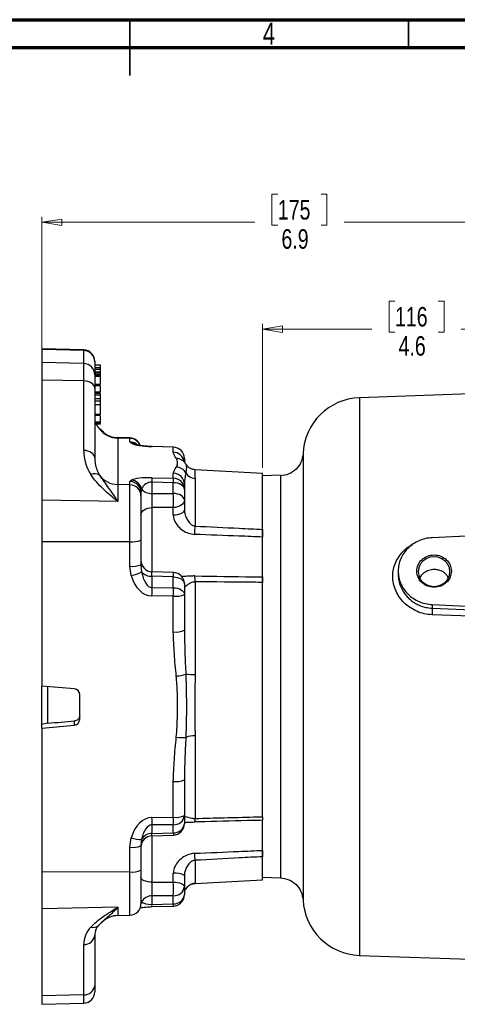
# Model space of a CAD drawing. Header units: inches. Extents: x 0.6 to 16.3, y 0.2 to 11.5.
# Tile 10 of 16: x 7.7 to 10.8, y 4.5 to 11.5. Entities that reach past the tile are written whole.
import ezdxf

# ---------------------------------------------------------------- set-up
doc = ezdxf.new("R2010")
doc.units = ezdxf.units.IN
doc.header["$MEASUREMENT"] = 0
doc.styles.add('SLDTEXTSTYLE0', font='TXT', dxfattribs={"width": 0.75})
doc.dimstyles.new('SLDDIMSTYLE0', dxfattribs={"dimtxt": 0.137795, "dimasz": 0.14, "dimexe": 0, "dimexo": 0.0625, "dimgap": 0.034449, "dimtad": 0, "dimdec": 1, "dimlfac": 1.5, "dimrnd": 1e-09, "dimzin": 12, "dimdsep": 46, "dimtxsty": 'SLDTEXTSTYLE0', "dimblk1": 'CLOSED', "dimblk2": 'CLOSED', "dimsah": 1, "dimcen": 0.09, "dimadec": 0, "dimazin": 3, "dimtfac": 1, "dimtdec": 1, "dimtofl": 0, "dimtmove": 0, "dimatfit": 3, "dimldrblk": 'CLOSED', "dimfxl": 0, "dimfrac": 2, "dimtolj": 1, "dimtzin": 12, "dimarcsym": 0})

# ---------------------------------------------------------------- blocks, each defined once
blk = doc.blocks.new('_Closed')
at = {"color": 0, "linetype": 'ByBlock', "lineweight": -2}
for p, q in [((-1, 0.166667), (0, 0)), ((-1, 0.166667), (-1, -0.166667)), ((0, 0), (-1, -0.166667)), ((0, 0), (-1, 0))]:
    blk.add_line(p, q, dxfattribs=at)
blk = doc.blocks.new('_D')
at = {"color": 7, "linetype": 'Continuous', "lineweight": 0}
for p, q in [((9.51, 10.2625), (9.468, 10.2625)), ((9.468, 10.2625), (9.468, 10.0437)), ((9.8154, 10.2625), (9.8574, 10.2625)), ((9.8574, 10.2625), (9.8574, 10.0437)), ((7.8423, 8.9875), (7.8423, 10.1034)), ((7.8423, 10.064), (9.3471, 10.064)), ((9.468, 10.0437), (9.51, 10.0437)), ((9.8574, 10.0437), (9.8154, 10.0437)), ((12.4476, 10.064), (9.9783, 10.064))]:
    blk.add_line(p, q, dxfattribs=at)
at = {"color": 7, "linetype": 'Continuous', "lineweight": 18, "xscale": 0.14, "yscale": 0.14, "rotation": 180.0000000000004}
blk.add_blockref('_Closed', (7.8423, 10.064), dxfattribs=at)
at = {"color": 7, "linetype": 'Continuous', "lineweight": 18, "xscale": 0.14, "yscale": 0.14}
blk.add_blockref('_Closed', (12.4476, 10.064), dxfattribs=at)
at = {"color": 7, "linetype": 'Continuous', "lineweight": 18, "char_height": 0.1378, "attachment_point": 1, "style": 'SLDTEXTSTYLE0'}
for s, insert in [('175', (9.51, 10.2213)), ('6.9', (9.5354, 10.0152))]:
    blk.add_mtext(s, dxfattribs=dict(at, insert=insert))
blk = doc.blocks.new('_D_1')
at = {"color": 7, "linetype": 'Continuous', "lineweight": 0}
for p, q in [((10.338, 9.5066), (10.296, 9.5066)), ((10.296, 9.5066), (10.296, 9.2878)), ((10.6434, 9.5066), (10.6854, 9.5066)), ((10.6854, 9.5066), (10.6854, 9.2878)), ((9.4023, 8.3291), (9.4023, 9.3475)), ((9.4023, 9.3081), (10.1751, 9.3081)), ((10.296, 9.2878), (10.338, 9.2878)), ((10.6854, 9.2878), (10.6434, 9.2878)), ((12.4476, 9.3081), (10.8063, 9.3081))]:
    blk.add_line(p, q, dxfattribs=at)
at = {"color": 7, "linetype": 'Continuous', "lineweight": 18, "xscale": 0.14, "yscale": 0.14, "rotation": 180.0000000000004}
blk.add_blockref('_Closed', (9.4023, 9.3081), dxfattribs=at)
at = {"color": 7, "linetype": 'Continuous', "lineweight": 18, "xscale": 0.14, "yscale": 0.14}
blk.add_blockref('_Closed', (12.4476, 9.3081), dxfattribs=at)
at = {"color": 7, "linetype": 'Continuous', "lineweight": 18, "char_height": 0.1378, "attachment_point": 1, "style": 'SLDTEXTSTYLE0'}
for s, insert in [('116', (10.338, 9.4654)), ('4.6', (10.3634, 9.2593))]:
    blk.add_mtext(s, dxfattribs=dict(at, insert=insert))

msp = doc.modelspace()

# ---------------------------------------------------------------- linework, layer by layer
at = {"color": 7, "linetype": 'Continuous', "lineweight": 70}
for p, q in [((0.5906, 11.4961), (16.3386, 11.4961)), ((0.7874, 11.2992), (16.1417, 11.2992))]:
    msp.add_line(p, q, dxfattribs=at)
at = {"color": 7, "linetype": 'Continuous', "lineweight": 35}
for p, q in [((8.4646, 11.4961), (8.4646, 11.1024)), ((8.4646, 11.2992), (8.4646, 11.4961)), ((10.4331, 11.2992), (10.4331, 11.4961))]:
    msp.add_line(p, q, dxfattribs=at)
at = {"color": 7, "linetype": 'Continuous', "lineweight": 25}
for p, q in [((8.1377, 9.1617), (7.8423, 9.1695)), ((7.8423, 9.1695), (7.8423, 9.1658)), ((8.1377, 9.1582), (7.8423, 9.1658)), ((7.8423, 9.1658), (7.8423, 9.0731)), ((8.1377, 9.0654), (8.1377, 9.1582)), ((8.1377, 9.0654), (7.8423, 9.0731)), ((7.8423, 9.0731), (7.8423, 8.9481)), ((8.1377, 8.943), (8.1377, 9.0654)), ((8.2156, 9.0818), (8.2156, 9.079)), ((8.2156, 9.079), (8.2156, 8.9862)), ((8.2556, 9.0542), (8.2156, 9.0542)), ((8.2556, 9.0358), (8.2156, 9.0358)), ((8.2556, 9.0246), (8.2156, 9.0246)), ((8.2556, 9.0041), (8.2156, 9.0041)), ((8.2556, 8.9981), (8.2156, 8.9981)), ((8.2156, 8.9862), (8.2156, 8.8907)), ((8.2556, 8.9852), (8.2156, 8.9852)), ((8.2556, 8.981), (8.2156, 8.981)), ((8.2556, 9.0246), (8.2556, 9.0358)), ((8.2556, 9.0002), (8.2556, 9.0041)), ((8.2556, 8.9852), (8.2556, 8.9981)), ((8.1377, 8.943), (7.8423, 8.9481)), ((7.8423, 8.9481), (7.8423, 8.0995)), ((8.1377, 8.4513), (8.1377, 8.943)), ((8.2556, 8.975), (8.2156, 8.975)), ((8.2556, 8.9169), (8.2156, 8.9169)), ((8.2156, 8.9105), (8.2556, 8.9105)), ((8.2156, 8.8907), (8.2156, 8.399)), ((8.2556, 8.863), (8.2156, 8.863)), ((8.2156, 8.8564), (8.2556, 8.8564)), ((8.2556, 8.8418), (8.2156, 8.8418)), ((12.4476, 8.9065), (10.0865, 8.824)), ((8.2556, 8.8165), (8.2156, 8.8165)), ((8.2556, 8.8007), (8.2156, 8.8007)), ((8.2556, 8.7748), (8.2156, 8.7748)), ((8.2556, 8.8007), (8.2556, 8.8165)), ((8.2556, 8.7748), (8.2556, 8.8007)), ((8.2556, 8.7053), (8.2156, 8.7053)), ((8.2156, 8.6997), (8.2556, 8.6997)), ((8.2556, 8.652), (8.2156, 8.652)), ((8.2156, 8.6464), (8.2556, 8.6464)), ((8.2556, 8.6366), (8.2156, 8.6366)), ((8.2556, 8.6557), (8.2556, 8.6625)), ((8.2556, 8.6366), (8.2556, 8.6432)), ((8.2805, 8.5769), (8.2764, 8.5804)), ((8.4643, 8.5398), (8.3779, 8.5421)), ((8.3779, 8.5386), (8.3779, 8.2106)), ((8.4643, 8.5364), (8.3779, 8.5386)), ((8.4643, 8.5119), (8.4643, 8.5364)), ((8.474, 8.5024), (8.4643, 8.5119)), ((8.771, 8.4742), (8.6202, 8.4784)), ((8.7711, 8.475), (8.6203, 8.4792)), ((8.771, 8.4387), (8.771, 8.4742)), ((8.8489, 8.3951), (8.8489, 8.3715)), ((8.8595, 8.3548), (8.8597, 8.3538)), ((8.771, 8.2545), (8.771, 8.2901)), ((9.4023, 8.2897), (8.9246, 8.3147)), ((9.4023, 7.8932), (9.4023, 8.2897)), ((8.4643, 8.2328), (8.474, 8.2418)), ((8.4643, 8.2083), (8.4643, 8.2328)), ((8.6202, 8.2582), (8.771, 8.2545)), ((8.6202, 8.2272), (8.6202, 8.1474)), ((8.771, 8.2235), (8.6202, 8.2272)), ((8.771, 8.1476), (8.771, 8.2235)), ((8.8494, 8.2162), (8.8489, 8.2109)), ((8.9247, 8.2537), (8.9247, 7.9166)), ((9.5276, 8.2756), (9.4023, 8.2712)), ((8.3779, 8.2106), (8.3779, 8.0903)), ((8.4643, 8.2083), (8.3779, 8.2106)), ((8.4643, 7.8067), (8.4643, 8.2083)), ((8.5471, 8.1791), (8.5423, 8.1536)), ((8.5423, 8.1536), (8.5423, 8.1291)), ((8.8489, 8.2109), (8.8489, 8.1754)), ((8.8489, 8.1754), (8.8489, 8.0995)), ((8.3779, 8.0903), (7.8423, 8.0995)), ((7.8423, 8.0995), (7.8423, 7.8044)), ((8.5423, 8.1291), (8.5423, 7.8178)), ((8.8489, 8.0995), (8.8489, 8.031)), ((8.771, 8.0482), (8.6202, 8.0475)), ((8.771, 7.9941), (8.771, 8.0482)), ((12.4476, 7.9251), (10.601, 7.8347)), ((8.4643, 7.8067), (7.8423, 7.8044)), ((7.8423, 7.8044), (7.8423, 6.7859)), ((8.4643, 7.6328), (8.4643, 7.8067)), ((8.5423, 7.8178), (8.5423, 7.644)), ((8.474, 7.5665), (8.4643, 7.6328)), ((8.5423, 7.644), (8.5471, 7.5941)), ((8.7715, 7.5894), (8.6197, 7.5944)), ((10.3609, 7.5985), (10.3609, 7.5767)), ((8.6202, 7.5624), (8.6202, 7.4827)), ((8.771, 7.4816), (8.771, 7.5575)), ((8.9247, 7.5237), (8.9247, 6.8689)), ((9.4023, 5.8622), (9.4023, 7.519)), ((8.6202, 7.4827), (8.771, 7.4816)), ((8.8489, 7.5094), (8.8489, 7.4335)), ((8.771, 7.4223), (8.6202, 7.4234)), ((8.771, 7.1692), (8.771, 7.4223)), ((8.8489, 7.4335), (8.8489, 7.1804)), ((10.601, 7.3623), (12.0672, 7.2906)), ((10.601, 7.3623), (10.601, 7.3364)), ((10.601, 7.3364), (11.3937, 7.3053)), ((11.393, 7.26), (10.6003, 7.2903)), ((8.8489, 7.1804), (8.8492, 7.1678)), ((8.0724, 6.7668), (7.8423, 6.7859)), ((7.8423, 6.5141), (7.8423, 6.7859)), ((7.8823, 6.7826), (7.8823, 6.5231)), ((8.1089, 6.5492), (8.1089, 6.7275)), ((7.8823, 6.5235), (7.8423, 6.5145)), ((7.8423, 6.4888), (7.8423, 6.5145)), ((7.8423, 6.4888), (8.0724, 6.5096)), ((7.8423, 6.4888), (7.8423, 5.4703)), ((8.0724, 6.5096), (8.0724, 6.5398)), ((8.9247, 6.4351), (8.9247, 5.8505)), ((8.8493, 6.1375), (8.8489, 6.1233)), ((8.771, 5.8591), (8.771, 6.1122)), ((8.8489, 6.1233), (8.8489, 5.8702)), ((8.6202, 5.8569), (8.771, 5.8591)), ((8.8489, 5.8702), (8.8489, 5.813)), ((8.771, 5.8064), (8.6202, 5.8042)), ((8.6202, 5.8042), (8.6202, 5.7441)), ((8.771, 5.7492), (8.771, 5.8064)), ((8.9087, 5.8249), (8.9226, 5.8254)), ((8.9938, 5.8272), (8.9226, 5.8254)), ((8.4643, 5.6464), (8.474, 5.7128)), ((8.6196, 5.7279), (8.7716, 5.733)), ((8.4643, 5.4726), (8.4643, 5.6464)), ((8.5471, 5.7021), (8.5423, 5.6575)), ((8.5423, 5.6587), (8.5423, 5.6552)), ((8.5423, 5.6575), (8.5423, 5.4837)), ((9.4023, 5.4165), (9.4023, 5.5802)), ((8.9247, 5.5544), (8.9247, 5.3916)), ((8.4643, 5.4726), (7.8423, 5.4703)), ((7.8423, 5.4703), (7.8423, 5.2106)), ((8.5423, 5.4837), (8.5423, 5.2464)), ((8.771, 5.4008), (8.771, 5.4627)), ((8.8489, 5.4468), (8.8489, 5.3684)), ((9.4023, 5.435), (9.5276, 5.4306)), ((8.6202, 5.4001), (8.771, 5.4008)), ((8.8489, 5.3684), (8.8489, 5.3112)), ((8.9246, 5.3915), (9.4023, 5.4165)), ((8.6202, 5.3033), (8.6202, 5.2432)), ((8.771, 5.2473), (8.771, 5.3045)), ((8.8595, 5.3514), (8.8597, 5.3526)), ((8.3779, 5.2223), (7.8423, 5.2106)), ((8.6202, 5.2432), (8.771, 5.2473)), ((8.6203, 5.2271), (8.7711, 5.2312)), ((7.8423, 5.2106), (7.8423, 4.5973)), ((8.3779, 5.1642), (8.4643, 5.1664)), ((8.2797, 5.1287), (8.2764, 5.1258)), ((8.2156, 5.0261), (8.2156, 4.6707)), ((8.1377, 4.6037), (8.1377, 4.9591)), ((10.0865, 4.8822), (11.0963, 4.847)), ((8.2156, 4.6707), (8.2156, 4.6245)), ((8.1377, 4.6037), (7.8423, 4.5973)), ((7.8423, 4.5973), (7.8423, 4.5368)), ((7.8423, 4.5368), (8.1377, 4.5445))]:
    msp.add_line(p, q, dxfattribs=at)
at = {"color": 8, "linetype": 'Continuous', "lineweight": 25}
for p, q in [((8.1377, 9.1582), (8.1377, 9.1617)), ((10.0865, 8.824), (10.0865, 6.8531)), ((8.2494, 8.604), (8.2452, 8.6095)), ((8.2764, 8.5804), (8.2494, 8.604)), ((8.3779, 8.5421), (8.3779, 8.5386)), ((8.4643, 8.5364), (8.4643, 8.5398)), ((8.6202, 8.0475), (8.6202, 7.5916)), ((10.0865, 6.8531), (10.0865, 4.8822)), ((8.6202, 5.7303), (8.6202, 5.4001)), ((8.4643, 5.1664), (8.4643, 5.4726)), ((8.9247, 5.3916), (8.9246, 5.3918)), ((8.3779, 5.2223), (8.3779, 5.1642)), ((8.1377, 4.5445), (8.1377, 4.6037))]:
    msp.add_line(p, q, dxfattribs=at)
at = {"color": 7, "linetype": 'Continuous', "lineweight": 25, "flags": 128}
for points in [[(8.2156, 8.8907), (8.2141, 8.9008), (8.2097, 8.9104), (8.2025, 8.9194), (8.1929, 8.9272), (8.1811, 8.9338), (8.1676, 8.9387), (8.153, 8.9418), (8.1377, 8.943)], [(8.2156, 8.399), (8.2141, 8.4091), (8.2097, 8.4187), (8.2025, 8.4277), (8.1929, 8.4355), (8.1811, 8.4421), (8.1676, 8.447), (8.153, 8.4501), (8.1377, 8.4513)], [(8.8489, 8.1754), (8.8474, 8.1846), (8.843, 8.1935), (8.8359, 8.2017), (8.8262, 8.209), (8.8144, 8.2149), (8.801, 8.2195), (8.7863, 8.2223), (8.771, 8.2235)], [(8.6202, 8.1474), (8.6938, 8.1475), (8.771, 8.1476)], [(8.8489, 8.0995), (8.8474, 8.1087), (8.843, 8.1176), (8.8359, 8.1258), (8.8262, 8.133), (8.8144, 8.139), (8.801, 8.1436), (8.7863, 8.1464), (8.771, 8.1476)], [(8.8489, 8.0995), (8.8474, 8.0896), (8.843, 8.0801), (8.8359, 8.0714), (8.8262, 8.0636), (8.8144, 8.0573), (8.801, 8.0524), (8.7863, 8.0494), (8.771, 8.0482)], [(8.5423, 7.9957), (8.5437, 8.0056), (8.5481, 8.0152), (8.5553, 8.0241), (8.5649, 8.0319), (8.5767, 8.0383), (8.5902, 8.0432), (8.6049, 8.0463), (8.6202, 8.0475)], [(8.8489, 8.031), (8.8474, 8.0239), (8.843, 8.0171), (8.8359, 8.0108), (8.8262, 8.0052), (8.8144, 8.0006), (8.801, 7.9972), (8.7863, 7.995), (8.771, 7.9941)], [(10.7267, 7.5949), (10.7228, 7.6221), (10.7116, 7.6474), (10.6937, 7.6691), (10.6705, 7.6858), (10.6433, 7.6963), (10.6143, 7.6999), (10.5852, 7.6963), (10.5581, 7.6858), (10.5348, 7.6691), (10.5169, 7.6474), (10.5057, 7.6221), (10.5019, 7.5949), (10.5057, 7.5678), (10.5169, 7.5425), (10.5348, 7.5207), (10.5581, 7.5041), (10.5852, 7.4936), (10.6143, 7.49), (10.6433, 7.4936), (10.6705, 7.5041), (10.6937, 7.5207), (10.7116, 7.5425), (10.7228, 7.5678), (10.7267, 7.5949)], [(8.771, 7.5575), (8.6938, 7.56), (8.6202, 7.5624)], [(8.771, 7.5575), (8.7863, 7.5564), (8.801, 7.5535), (8.8144, 7.549), (8.8262, 7.543), (8.8359, 7.5357), (8.843, 7.5275), (8.8474, 7.5186), (8.8489, 7.5094)], [(8.771, 7.4816), (8.7863, 7.4805), (8.801, 7.4776), (8.8144, 7.4731), (8.8262, 7.4671), (8.8359, 7.4598), (8.843, 7.4516), (8.8474, 7.4427), (8.8489, 7.4335)], [(8.6202, 5.7441), (8.6938, 5.7466), (8.771, 5.7492)], [(8.6202, 5.4001), (8.6049, 5.4009), (8.5902, 5.4029), (8.5767, 5.406), (8.5649, 5.4101), (8.5553, 5.4151), (8.5481, 5.4207), (8.5437, 5.4268), (8.5423, 5.4332)], [(8.771, 5.4008), (8.7863, 5.4), (8.801, 5.3981), (8.8144, 5.395), (8.8262, 5.391), (8.8359, 5.3861), (8.843, 5.3806), (8.8474, 5.3746), (8.8489, 5.3684)], [(8.771, 5.3045), (8.6938, 5.3039), (8.6202, 5.3033)]]:
    msp.add_lwpolyline(points, dxfattribs=at)
at = {"color": 8, "linetype": 'Continuous', "lineweight": 25, "flags": 128}
for points in [[(8.6202, 8.4784), (8.6202, 8.4791), (8.6203, 8.4792)], [(8.771, 8.4742), (8.7711, 8.475), (8.7711, 8.475)], [(8.5471, 5.2612), (8.5431, 5.2492), (8.5423, 5.2473)]]:
    msp.add_lwpolyline(points, dxfattribs=at)
at = {"color": 7, "linetype": 'Continuous', "lineweight": 25}
for centre, radius, start, end in [((8.1356, 9.0818), 0.08, 0, 88.5), ((8.136, 9.0786), 0.0796, 0.27174, 88.78846), ((8.136, 8.9858), 0.0796, 0.27174, 88.78846), ((10.1009, 8.4109), 0.4133, 92, 177.54585), ((8.382, 8.7057), 0.1672, 217.49523, 268.58759), ((8.3823, 8.7087), 0.1667, 230.47178, 268.5), ((8.4623, 8.4599), 0.08, 19.95864, 88.5), ((8.7693, 8.3947), 0.0796, 0.27174, 88.78846), ((8.7689, 8.3951), 0.08, 0, 88.42816), ((8.7913, 8.3157), 0.0786, 29.82903, 89.39263), ((8.2149, 8.2281), 0.059, 54.18967, 117.45158), ((8.7693, 8.2105), 0.0796, 0.27174, 88.78846), ((8.789, 8.2525), 0.0809, 29.37257, 87.77584), ((8.9282, 8.3341), 0.0805, 211.35464, 267.5518), ((8.382, 8.3777), 0.1672, 217.49523, 268.58759), ((8.4627, 8.1532), 0.0796, 0.27174, 88.78846), ((8.4679, 8.1608), 0.0813, 13.03906, 85.67764), ((7.9914, 8.2427), 0.6289, 358.58475, 1.41525), ((8.1423, 8.239), 0.6289, 358.58475, 1.41525), ((8.7693, 8.175), 0.0796, 0.27174, 88.78846), ((8.4627, 8.1288), 0.0796, 0.27174, 88.78846), ((8.6145, 8.2346), 0.0873, 219.44373, 273.70185), ((6.6826, 8.0979), 2.089, 358.63632, 1.36368), ((6.7056, 7.9665), 2.2197, 357.19848, 358.71277), ((8.4831, 7.9538), 0.1483, 262.74362, 293.51749), ((8.6223, 7.6742), 0.08, 180.00671, 268.29066), ((8.4831, 7.7799), 0.1483, 262.74362, 293.51749), ((8.4233, 7.8113), 0.25, 281.69305, 299.67199), ((8.6145, 7.6496), 0.0873, 219.44373, 273.70185), ((8.7689, 7.5094), 0.08, 0, 88.1463), ((8.5762, 7.5259), 0.3486, 359.64561, 6.29167), ((6.0968, 7.453), 2.5235, 359.32727, 0.67273), ((6.2476, 7.452), 2.5235, 359.32727, 0.67273), ((8.7897, 7.5695), 0.1483, 262.74362, 293.51749), ((8.7897, 7.3164), 0.1483, 262.74362, 293.51749), ((8.7694, 7.192), 0.335, 273.88113, 285.59174), ((8.9198, 11.0231), 4.1542, 269.16839, 270.06868), ((8.8269, 6.7525), 0.3305, 263.96225, 275.66015), ((8.9205, 6.2681), 0.1671, 88.54886, 111.43121), ((8.7897, 6.2593), 0.1483, 262.74362, 293.51749), ((6.6401, 5.8306), 1.9803, 359.23702, 0.76298), ((8.7897, 6.0062), 0.1483, 262.74362, 293.51749), ((8.7766, 5.879), 0.0728, 265.59252, 353.0988), ((6.7909, 5.8327), 1.9803, 359.23702, 0.76298), ((8.8433, 5.8446), 0.0816, 346.34853, 4.14566), ((8.7766, 5.8218), 0.0728, 265.59252, 353.0988), ((8.7689, 5.813), 0.08, 271.91446, 0), ((8.5433, 5.9308), 0.2287, 252.36603, 270.9535), ((8.6223, 5.648), 0.08, 91.85194, 179.99883), ((8.6179, 5.6636), 0.0806, 88.36695, 151.43189), ((8.4831, 5.7935), 0.1483, 262.74362, 293.51749), ((6.1532, 5.4618), 2.7731, 1.91394, 2.9359), ((8.4831, 5.6197), 0.1483, 262.74362, 293.51749), ((8.7893, 5.3534), 0.1108, 57.46888, 99.50763), ((6.8266, 5.3527), 1.945, 358.58188, 1.41812), ((8.7766, 5.3771), 0.0728, 265.59252, 353.0988), ((8.9289, 5.3117), 0.08, 92.99921, 150.25338), ((8.6179, 5.2227), 0.0806, 88.36695, 151.43189), ((8.7766, 5.3199), 0.0728, 265.59252, 353.0988), ((8.7689, 5.3112), 0.08, 271.57184, 0), ((8.4623, 5.2464), 0.08, 271.5, 0), ((10.1009, 5.2953), 0.4133, 183.00292, 268), ((8.3823, 4.9975), 0.1667, 91.5, 129.53351), ((8.1419, 5.033), 0.074, 266.70616, 354.65977), ((8.1419, 4.6776), 0.074, 266.70616, 354.65977), ((8.1356, 4.6245), 0.08, 271.5, 0)]:
    msp.add_arc(centre, radius, start, end, dxfattribs=at)
at = {"color": 8, "linetype": 'Continuous', "lineweight": 25}
for centre, radius, start, end in [((8.4625, 8.4564), 0.08, 22.91991, 88.65687), ((8.4623, 8.4315), 0.0804, 52.46602, 88.55136), ((8.4749, 8.4284), 0.074, 60.69698, 90.69558), ((8.7693, 8.359), 0.0797, 12.66703, 88.74676), ((8.1677, 7.5828), 0.6039, 357.60174, 0.62245), ((11.0133, 5.8217), 2.2435, 181.85382, 182.26492), ((8.4015, 5.2337), 0.2188, 358.25444, 2.47127), ((8.5557, 5.2379), 0.2155, 358.21625, 2.49736), ((8.2055, 5.1361), 0.0559, 251.37747, 314.78812)]:
    msp.add_arc(centre, radius, start, end, dxfattribs=at)
for centre, major_axis, ratio, start_param, end_param in [((8.3823, 8.6788), (0.1666, -0.0032), 0.75431, 3.508759, 3.803962), ((8.3823, 8.4004), (0.0033, 0.2043), 0.81548, 1.791698, 2.238779)]:
    msp.add_ellipse(centre, major_axis=major_axis, ratio=ratio, start_param=start_param, end_param=end_param, dxfattribs=at)
at = {"color": 7, "linetype": 'Continuous', "lineweight": 25}
for centre, major_axis, ratio, start_param, end_param in [((8.6243, 8.5098), (0.16, -0.0037), 0.196719, 3.495093, 4.69077), ((8.3843, 8.4527), (0.0049, 0.2835), 0.86977, 1.590591, 2.238608), ((8.3823, 8.4004), (0.0033, 0.2043), 0.81548, 1.590762, 1.791698), ((8.6243, 8.2266), (0.16, -0.0049), 0.196642, 1.603026, 2.798703), ((8.6223, 8.1474), (0.0595, -0.0568), 0.942281, 2.329222, 3.5249), ((8.6223, 7.6587), (0.0027, 0.176), 0.45432, 1.953625, 3.149302), ((8.6243, 7.6475), (0.0069, 0.2241), 0.713407, 1.962757, 3.158434), ((8.0689, 6.7273), (0.0394, 0.0072), 0.989612, 6.104945, 7.588475), ((8.0689, 6.549), (0.0394, 0.0072), 0.989612, 4.621415, 6.104945), ((9.5567, 6.8531), (15.2477, 1.3212), 0.012085, 4.601302, 4.61384), ((8.6243, 5.6329), (-0.0052, 0.2241), 0.713687, 6.276925, 7.472602), ((8.6223, 5.644), (-0.0024, 0.1602), 0.499105, 6.279721, 7.475398), ((8.6223, 5.2757), (0.08, 0.0043), 0.404035, 3.469003, 4.66468), ((8.3843, 4.9605), (0.2466, 0.0044), 0.830834, 2.478711, 3.126729), ((8.3823, 5.0275), (0.1666, 0.0032), 0.75431, 2.831698, 3.127241)]:
    msp.add_ellipse(centre, major_axis=major_axis, ratio=ratio, start_param=start_param, end_param=end_param, dxfattribs=at)
for points, knots in [([(8.2556, 9.0358), (8.2556, 9.0398), (8.2556, 9.0477), (8.2556, 9.0541), (8.2556, 9.0537), (8.2556, 9.0536)], [0, 0, 0, 0, 0.423187, 0.844398, 1, 1, 1, 1]), ([(8.2556, 9.0041), (8.2556, 9.007), (8.2556, 9.0122), (8.2556, 9.0182), (8.2556, 9.0209)], [0, 0, 0, 0, 0.556676, 1, 1, 1, 1]), ([(8.2556, 8.981), (8.2556, 8.982), (8.2556, 8.9838), (8.2556, 8.9848), (8.2556, 8.9852)], [0, 0, 0, 0, 0.559661, 1, 1, 1, 1]), ([(8.2556, 8.9169), (8.2556, 8.9209), (8.2556, 8.929), (8.2556, 8.9463), (8.2556, 8.962), (8.2556, 8.9706), (8.2556, 8.975)], [0, 0, 0, 0, 0.279075, 0.558541, 0.779063, 1, 1, 1, 1]), ([(8.2556, 8.863), (8.2556, 8.8673), (8.2556, 8.8759), (8.2556, 8.8921), (8.2556, 8.901), (8.2556, 8.9036)], [0, 0, 0, 0, 0.416643, 0.833638, 1, 1, 1, 1]), ([(8.2556, 8.8354), (8.2556, 8.8405), (8.2556, 8.8462), (8.2556, 8.8493), (8.2556, 8.8496)], [0, 0, 0, 0, 0.895009, 1, 1, 1, 1]), ([(8.2556, 8.8183), (8.2556, 8.8225), (8.2556, 8.8331), (8.2556, 8.8418), (8.2556, 8.8413), (8.2556, 8.8412)], [0, 0, 0, 0, 0.344102, 0.87315, 1, 1, 1, 1]), ([(8.2556, 8.7053), (8.2556, 8.7079), (8.2556, 8.7131), (8.2556, 8.7287), (8.2556, 8.7498), (8.2556, 8.7645), (8.2556, 8.7719)], [0, 0, 0, 0, 0.166895, 0.333794, 0.665816, 1, 1, 1, 1]), ([(8.2449, 8.6099), (8.2424, 8.6127), (8.2345, 8.6218), (8.2297, 8.6306), (8.2264, 8.6366)], [0, 0, 0, 0, 0.315284, 1, 1, 1, 1]), ([(8.2556, 8.652), (8.2556, 8.6546), (8.2556, 8.6597), (8.2556, 8.6744), (8.2556, 8.6857), (8.2556, 8.6928)], [0, 0, 0, 0, 0.2674475, 0.5349001, 1, 1, 1, 1]), ([(8.2803, 8.5768), (8.2721, 8.5836), (8.2587, 8.5948), (8.2492, 8.6056), (8.2454, 8.6098)], [0, 0, 0, 0, 0.6108451, 1, 1, 1, 1]), ([(8.6203, 8.4792), (8.6159, 8.4793), (8.6032, 8.4797), (8.5822, 8.4811), (8.5592, 8.4834), (8.539, 8.4863), (8.5232, 8.4895), (8.5135, 8.4921), (8.5093, 8.4938), (8.51, 8.4935), (8.5102, 8.4934)], [0, 0, 0, 0, 0.070554, 0.207668, 0.350985, 0.504386, 0.669748, 0.826044, 0.968871, 1, 1, 1, 1]), ([(8.7921, 8.3943), (8.7869, 8.4018), (8.7765, 8.4166), (8.7728, 8.4313), (8.771, 8.4387)], [0, 0, 0, 0, 0.4997886, 1, 1, 1, 1]), ([(9.6882, 8.4287), (9.6848, 8.4083), (9.678, 8.3676), (9.641, 8.3165), (9.589, 8.2806), (9.5481, 8.2746), (9.5276, 8.2716)], [0, 0, 0, 0, 0.249822, 0.499553, 0.749544, 1, 1, 1, 1]), ([(8.7921, 8.3334), (8.7949, 8.3389), (8.8014, 8.3517), (8.8025, 8.372), (8.7956, 8.3869), (8.7921, 8.3943)], [0, 0, 0, 0, 0.276853, 0.637773, 1, 1, 1, 1]), ([(8.8582, 8.3569), (8.8563, 8.3599), (8.8524, 8.3662), (8.848, 8.3728), (8.8456, 8.3771), (8.8458, 8.3765), (8.8459, 8.3763)], [0, 0, 0, 0, 0.262599, 0.542901, 0.885075, 1, 1, 1, 1]), ([(8.9247, 8.3152), (8.9193, 8.3157), (8.9065, 8.3167), (8.8879, 8.3252), (8.8713, 8.3381), (8.8639, 8.3493), (8.8606, 8.3542)], [0, 0, 0, 0, 0.206637, 0.488843, 0.771768, 1, 1, 1, 1]), ([(8.771, 8.2901), (8.7728, 8.2974), (8.7765, 8.3119), (8.7869, 8.3262), (8.7921, 8.3334)], [0, 0, 0, 0, 0.499284, 1, 1, 1, 1]), ([(8.3779, 8.0903), (8.3778, 8.0904), (8.3422, 8.1196), (8.2892, 8.1639), (8.226, 8.2278), (8.2005, 8.2629), (8.1877, 8.2804)], [0, 0, 0, 0, 0.001727, 0.496965, 0.748631, 1, 1, 1, 1]), ([(8.2494, 8.2759), (8.2697, 8.2465), (8.3089, 8.1898), (8.3557, 8.1247), (8.3778, 8.0905), (8.3779, 8.0903)], [0, 0, 0, 0, 0.5171, 0.998003, 1, 1, 1, 1]), ([(9.4023, 7.5265), (9.4023, 7.5384), (9.4023, 7.6062), (9.4023, 7.7183), (9.4023, 7.8589), (9.4023, 7.9814), (9.4023, 8.0847), (9.4023, 8.1671), (9.4023, 8.2265), (9.4023, 8.2642), (9.4023, 8.2689), (9.4023, 8.2712)], [0, 0, 0, 0, 0.026117, 0.147853, 0.269588, 0.391323, 0.513059, 0.634794, 0.756529, 0.878265, 1, 1, 1, 1]), ([(8.6202, 8.1474), (8.62, 8.1397), (8.6197, 8.1242), (8.6195, 8.0969), (8.6197, 8.0698), (8.62, 8.0549), (8.6202, 8.0475)], [0, 0, 0, 0, 0.250625, 0.500347, 0.750131, 1, 1, 1, 1]), ([(8.8489, 8.031), (8.8496, 8.0225), (8.8513, 8.0014), (8.8637, 7.9706), (8.8807, 7.9432), (8.8973, 7.9271), (8.9121, 7.9188), (8.9201, 7.9174), (8.9247, 7.9166)], [0, 0, 0, 0, 0.1753743, 0.4346033, 0.6565792, 0.8371003, 0.9049964, 1, 1, 1, 1]), ([(8.771, 7.9941), (8.7723, 7.9829), (8.7756, 7.9557), (8.801, 7.9169), (8.8369, 7.8855), (8.8778, 7.8638), (8.9074, 7.86), (8.9226, 7.858)], [0, 0, 0, 0, 0.1637, 0.397426, 0.606238, 0.797781, 1, 1, 1, 1]), ([(8.9247, 7.9166), (9.0289, 7.9116), (9.1881, 7.904), (9.3472, 7.896), (9.4023, 7.8932)], [0, 0, 0, 0, 0.654323, 1, 1, 1, 1]), ([(9.4023, 7.8932), (9.4023, 7.8864), (9.4023, 7.8727), (9.4023, 7.8528), (9.4023, 7.8417), (9.4023, 7.8395)], [0, 0, 0, 0, 0.445314, 0.89061, 1, 1, 1, 1]), ([(9.4023, 7.8395), (9.3465, 7.8417), (9.1867, 7.8481), (9.0268, 7.8541), (8.9226, 7.858)], [0, 0, 0, 0, 0.34853, 1, 1, 1, 1]), ([(10.614, 7.61), (10.6014, 7.6087), (10.576, 7.6061), (10.5431, 7.5877), (10.5211, 7.5675), (10.5152, 7.5524), (10.5136, 7.5484)], [0, 0, 0, 0, 0.296879, 0.593758, 0.890689, 1, 1, 1, 1]), ([(10.7145, 7.552), (10.7106, 7.5593), (10.7011, 7.5771), (10.674, 7.597), (10.6429, 7.6087), (10.6221, 7.6096), (10.614, 7.61)], [0, 0, 0, 0, 0.209116, 0.508013, 0.807843, 1, 1, 1, 1]), ([(8.8489, 7.4844), (8.8499, 7.4853), (8.8521, 7.4871), (8.8659, 7.4988), (8.8839, 7.5119), (8.9042, 7.5213), (8.9183, 7.5236), (8.9238, 7.5237), (8.9247, 7.5237)], [0, 0, 0, 0, 0.215213, 0.447094, 0.70635, 0.887812, 0.98044, 1, 1, 1, 1]), ([(8.9226, 7.5641), (9.0603, 7.5621), (9.2202, 7.5598), (9.3801, 7.5578), (9.4023, 7.5575)], [0, 0, 0, 0, 0.861216, 1, 1, 1, 1]), ([(9.4023, 7.519), (9.3808, 7.5192), (9.2216, 7.5205), (9.0624, 7.5222), (8.9247, 7.5237)], [0, 0, 0, 0, 0.135011, 1, 1, 1, 1]), ([(9.4023, 7.5575), (9.4023, 7.5538), (9.4023, 7.5462), (9.4023, 7.5306), (9.4023, 7.5209), (9.4023, 7.519)], [0, 0, 0, 0, 0.445769, 0.891558, 1, 1, 1, 1]), ([(9.4023, 6.8531), (9.4023, 6.915), (9.4023, 7.0388), (9.4023, 7.221), (9.4023, 7.3803), (9.4023, 7.4733), (9.4023, 7.5115)], [0, 0, 0, 0, 0.270613, 0.541225, 0.811838, 1, 1, 1, 1]), ([(10.601, 7.3364), (10.6011, 7.3339), (10.6013, 7.3289), (10.6012, 7.3162), (10.6009, 7.3028), (10.6005, 7.2945), (10.6003, 7.2903)], [0, 0, 0, 0, 0.279846, 0.55926, 0.779591, 1, 1, 1, 1]), ([(8.7921, 6.8578), (8.7869, 6.9096), (8.7765, 7.0131), (8.7728, 7.1172), (8.771, 7.1692)], [0, 0, 0, 0, 0.499789, 1, 1, 1, 1]), ([(8.7921, 6.4238), (8.7956, 6.476), (8.8025, 6.5805), (8.8014, 6.7255), (8.7949, 6.8178), (8.7921, 6.8578)], [0, 0, 0, 0, 0.36088, 0.723147, 1, 1, 1, 1]), ([(8.8595, 6.8694), (8.8608, 6.8162), (8.8635, 6.7148), (8.8634, 6.5659), (8.8608, 6.4711), (8.8595, 6.4236)], [0, 0, 0, 0, 0.35528, 0.677181, 1, 1, 1, 1]), ([(8.9247, 6.8689), (8.9246, 6.8452), (8.9239, 6.7606), (8.922, 6.614), (8.9238, 6.4951), (8.9247, 6.4351)], [0, 0, 0, 0, 0.1621188, 0.5776272, 1, 1, 1, 1]), ([(9.4023, 5.8671), (9.4023, 5.9071), (9.4023, 5.9926), (9.4023, 6.1423), (9.4023, 6.3088), (9.4023, 6.4851), (9.4023, 6.6675), (9.4023, 6.7912), (9.4023, 6.8531)], [0, 0, 0, 0, 0.149684, 0.319748, 0.489811, 0.659874, 0.829937, 1, 1, 1, 1]), ([(8.1089, 6.5788), (8.1085, 6.5743), (8.1076, 6.5655), (8.1007, 6.5537), (8.0905, 6.5449), (8.0803, 6.5407), (8.0741, 6.54), (8.0724, 6.5398)], [0, 0, 0, 0, 0.228082, 0.456161, 0.684232, 0.911668, 1, 1, 1, 1]), ([(8.771, 6.1122), (8.7728, 6.1642), (8.7765, 6.2682), (8.7869, 6.3719), (8.7921, 6.4238)], [0, 0, 0, 0, 0.499284, 1, 1, 1, 1]), ([(8.8489, 5.8587), (8.8496, 5.8605), (8.8513, 5.865), (8.8637, 5.8628), (8.8807, 5.8576), (8.8973, 5.8532), (8.9121, 5.8508), (8.9201, 5.8506), (8.9247, 5.8505)], [0, 0, 0, 0, 0.1753743, 0.4346033, 0.6565792, 0.8371003, 0.9049964, 1, 1, 1, 1]), ([(8.9247, 5.8505), (9.0624, 5.854), (9.2216, 5.858), (9.3808, 5.8617), (9.4023, 5.8622)], [0, 0, 0, 0, 0.864989, 1, 1, 1, 1]), ([(9.4023, 5.8622), (9.4023, 5.8563), (9.4023, 5.8445), (9.4023, 5.8385), (9.4023, 5.8377), (9.4023, 5.8375)], [0, 0, 0, 0, 0.4453143, 0.8906101, 1, 1, 1, 1]), ([(8.8489, 5.822), (8.8538, 5.8224), (8.8652, 5.8235), (8.8859, 5.8243), (8.9017, 5.8248), (8.9087, 5.825)], [0, 0, 0, 0, 0.299187, 0.688083, 1, 1, 1, 1]), ([(9.4023, 5.435), (9.4023, 5.4374), (9.4023, 5.442), (9.4023, 5.4797), (9.4023, 5.5391), (9.4023, 5.6218), (9.4023, 5.7202), (9.4023, 5.7999), (9.4023, 5.8375)], [0, 0, 0, 0, 0.169647, 0.339293, 0.50894, 0.678586, 0.848233, 1, 1, 1, 1]), ([(8.9226, 5.6039), (8.9119, 5.6027), (8.886, 5.6), (8.8445, 5.582), (8.8055, 5.5505), (8.7797, 5.5107), (8.7715, 5.4804), (8.7711, 5.4656), (8.771, 5.4627)], [0, 0, 0, 0, 0.142481, 0.343917, 0.590971, 0.799798, 0.96099, 1, 1, 1, 1]), ([(8.9226, 5.6039), (9.0268, 5.6084), (9.1867, 5.6153), (9.3465, 5.6225), (9.4023, 5.625)], [0, 0, 0, 0, 0.65147, 1, 1, 1, 1]), ([(9.4023, 5.5802), (9.3472, 5.5772), (9.1881, 5.5685), (9.0289, 5.56), (8.9247, 5.5544)], [0, 0, 0, 0, 0.345677, 1, 1, 1, 1]), ([(9.4023, 5.625), (9.4023, 5.6168), (9.4023, 5.6004), (9.4023, 5.5867), (9.4023, 5.5812), (9.4023, 5.5802)], [0, 0, 0, 0, 0.445769, 0.891558, 1, 1, 1, 1]), ([(8.9247, 5.5544), (8.9238, 5.5544), (8.9183, 5.5539), (8.9042, 5.5498), (8.8839, 5.5348), (8.8659, 5.5101), (8.8521, 5.4795), (8.8499, 5.4574), (8.8489, 5.4468)], [0, 0, 0, 0, 0.01956, 0.112188, 0.29365, 0.552906, 0.784787, 1, 1, 1, 1]), ([(9.5276, 5.4311), (9.5481, 5.4281), (9.589, 5.4221), (9.641, 5.3861), (9.678, 5.3348), (9.6848, 5.294), (9.6882, 5.2736)], [0, 0, 0, 0, 0.250179, 0.500053, 0.749897, 1, 1, 1, 1]), ([(8.6202, 5.4001), (8.62, 5.3916), (8.6197, 5.3744), (8.6195, 5.347), (8.6197, 5.3216), (8.62, 5.3094), (8.6202, 5.3033)], [0, 0, 0, 0, 0.250625, 0.500347, 0.750131, 1, 1, 1, 1]), ([(8.8607, 5.3519), (8.8639, 5.3569), (8.8711, 5.368), (8.8882, 5.3813), (8.907, 5.3898), (8.9199, 5.3907), (8.9247, 5.391)], [0, 0, 0, 0, 0.226263, 0.504911, 0.817123, 1, 1, 1, 1]), ([(8.8489, 5.3468), (8.8499, 5.3457), (8.8519, 5.3435), (8.857, 5.3488), (8.8595, 5.3514)], [0, 0, 0, 0, 0.5142, 1, 1, 1, 1]), ([(8.8489, 5.3347), (8.8499, 5.3363), (8.8521, 5.3398), (8.8556, 5.3447), (8.8583, 5.3495), (8.8585, 5.3499)], [0, 0, 0, 0, 0.42138, 0.950927, 1, 1, 1, 1]), ([(8.1877, 5.0831), (8.2002, 5.0957), (8.2252, 5.1208), (8.2881, 5.1677), (8.3415, 5.2004), (8.3778, 5.2223), (8.3779, 5.2223)], [0, 0, 0, 0, 0.246193, 0.49266, 0.998273, 1, 1, 1, 1]), ([(8.5374, 5.2194), (8.5429, 5.2203), (8.5542, 5.2222), (8.5763, 5.2246), (8.599, 5.2263), (8.6139, 5.2269), (8.6203, 5.2271)], [0, 0, 0, 0, 0.264874, 0.543568, 0.806689, 1, 1, 1, 1]), ([(8.2213, 5.0579), (8.2239, 5.0643), (8.2289, 5.0768), (8.2397, 5.09), (8.2449, 5.0964)], [0, 0, 0, 0, 0.514976, 1, 1, 1, 1]), ([(8.2449, 5.0964), (8.2516, 5.1036), (8.2617, 5.1143), (8.2753, 5.1251), (8.2797, 5.1287)], [0, 0, 0, 0, 0.674211, 1, 1, 1, 1])]:
    msp.add_open_spline(points, degree=3, knots=knots, dxfattribs=at)
at = {"color": 8, "linetype": 'Continuous', "lineweight": 25}
for points, knots in [([(9.688, 8.4286), (9.688, 8.4278), (9.688, 8.426), (9.688, 8.4119), (9.688, 8.3889), (9.6881, 8.3563), (9.6881, 8.3149), (9.6882, 8.2682), (9.6882, 8.2193), (9.6882, 8.1786), (9.6882, 8.1476), (9.6882, 8.1254), (9.6882, 8.1012), (9.6882, 8.0775), (9.6881, 8.0537), (9.6881, 8.0295), (9.6881, 8.0015), (9.6881, 7.9662), (9.6881, 7.928), (9.688, 7.892), (9.688, 7.8635), (9.688, 7.8352), (9.688, 7.8035), (9.688, 7.7686), (9.688, 7.7336), (9.688, 7.6946), (9.688, 7.6508), (9.6879, 7.6029), (9.6879, 7.5545), (9.6879, 7.5058), (9.688, 7.4504), (9.688, 7.3849), (9.688, 7.3055), (9.688, 7.2115), (9.6881, 7.1281), (9.6881, 7.0643), (9.6881, 7.0321), (9.6881, 7.0011), (9.6881, 6.9674), (9.6882, 6.9274), (9.6882, 6.89), (9.6882, 6.8374), (9.6882, 6.7689), (9.6882, 6.7054), (9.6882, 6.6634), (9.6882, 6.642), (9.6882, 6.6197), (9.6882, 6.5964), (9.6882, 6.5722), (9.6881, 6.5501), (9.6881, 6.5259), (9.6881, 6.4951), (9.6881, 6.4507), (9.6881, 6.4027), (9.6881, 6.3568), (9.6881, 6.3186), (9.6881, 6.2841), (9.688, 6.2257), (9.688, 6.1446), (9.688, 6.0452), (9.688, 5.972), (9.688, 5.9208), (9.688, 5.8869), (9.688, 5.8513), (9.6881, 5.8144), (9.6881, 5.7764), (9.6881, 5.7374), (9.6881, 5.7013), (9.6881, 5.6699), (9.6881, 5.6444), (9.6882, 5.6185), (9.6882, 5.5918), (9.6882, 5.5645), (9.6882, 5.5402), (9.6882, 5.516), (9.6882, 5.4893), (9.6882, 5.4589), (9.6882, 5.4259), (9.6882, 5.3903), (9.6882, 5.3574), (9.6881, 5.3306), (9.6881, 5.3113), (9.6881, 5.2962), (9.6881, 5.2842), (9.6881, 5.276), (9.6882, 5.2733), (9.6882, 5.2736), (9.6882, 5.2736)], [0, 0, 0, 0, 0.02384, 0.049043, 0.073391, 0.099438, 0.124412, 0.147758, 0.168619, 0.186987, 0.194222, 0.201854, 0.209883, 0.218309, 0.224749, 0.232109, 0.240388, 0.249584, 0.2625, 0.272179, 0.278625, 0.284953, 0.294148, 0.302835, 0.311013, 0.319795, 0.330948, 0.342016, 0.352999, 0.363898, 0.374713, 0.389564, 0.406465, 0.42542, 0.448627, 0.457937, 0.464492, 0.468292, 0.476844, 0.484972, 0.492524, 0.4995, 0.516846, 0.533919, 0.538071, 0.542423, 0.546978, 0.551734, 0.556691, 0.561849, 0.565337, 0.5717, 0.580937, 0.593047, 0.601946, 0.610119, 0.617565, 0.624284, 0.648306, 0.671535, 0.692946, 0.700924, 0.709477, 0.718608, 0.728315, 0.7386, 0.749464, 0.760827, 0.769834, 0.777529, 0.784306, 0.794373, 0.803641, 0.812108, 0.820185, 0.830491, 0.843028, 0.857793, 0.874785, 0.896152, 0.914712, 0.930466, 0.945056, 0.961748, 0.979991, 0.999788, 1, 1, 1, 1]), ([(8.8597, 8.3538), (8.861, 8.3499), (8.8635, 8.3421), (8.8634, 8.3213), (8.8608, 8.3019), (8.8595, 8.2922)], [0, 0, 0, 0, 0.338161, 0.668609, 1, 1, 1, 1]), ([(8.8595, 8.2922), (8.8568, 8.2801), (8.852, 8.2581), (8.8502, 8.2293), (8.8494, 8.2162)], [0, 0, 0, 0, 0.546716, 1, 1, 1, 1]), ([(8.9246, 8.3144), (8.9245, 8.3143), (8.9239, 8.3139), (8.922, 8.3), (8.9238, 8.2692), (8.9247, 8.2537)], [0, 0, 0, 0, 0.13088, 0.56188, 1, 1, 1, 1]), ([(9.5276, 8.2754), (9.5276, 8.2755), (9.5276, 8.2797), (9.5276, 8.2656), (9.5276, 8.2316), (9.5276, 8.171), (9.5276, 8.0886), (9.5276, 7.9849), (9.5276, 7.8619), (9.5276, 7.7216), (9.5276, 7.5664), (9.5276, 7.399), (9.5276, 7.2223), (9.5276, 7.0393), (9.5276, 6.8531), (9.5276, 6.6669), (9.5276, 6.4839), (9.5276, 6.3072), (9.5276, 6.1398), (9.5276, 5.9847), (9.5276, 5.8444), (9.5276, 5.7214), (9.5276, 5.6177), (9.5276, 5.5353), (9.5276, 5.4747), (9.5276, 5.4406), (9.5276, 5.4266), (9.5276, 5.4308), (9.5276, 5.4309)], [0, 0, 0, 0, 0.0006704, 0.0422782, 0.0838861, 0.1254939, 0.1671018, 0.2087097, 0.2503175, 0.2919254, 0.3335332, 0.3751411, 0.416749, 0.4583568, 0.4999647, 0.5415725, 0.5831804, 0.6247882, 0.6663961, 0.708004, 0.7496118, 0.7912197, 0.8328275, 0.8744354, 0.9160433, 0.9576511, 0.999259, 1, 1, 1, 1]), ([(10.6003, 7.2903), (10.5818, 7.292), (10.5448, 7.2953), (10.492, 7.3132), (10.4437, 7.3394), (10.4017, 7.3739), (10.3672, 7.415), (10.3418, 7.4616), (10.3257, 7.5114), (10.3206, 7.5626), (10.3262, 7.6134), (10.3423, 7.6619), (10.3675, 7.7068), (10.4021, 7.7455), (10.4331, 7.7716), (10.4538, 7.7818), (10.4585, 7.7841)], [0, 0, 0, 0, 0.0763694, 0.1523753, 0.2282524, 0.3036962, 0.3784554, 0.4537863, 0.5292959, 0.6036073, 0.6779317, 0.7532277, 0.8286421, 0.9031954, 0.9780422, 1, 1, 1, 1]), ([(8.6202, 7.5624), (8.62, 7.569), (8.6197, 7.5822), (8.6195, 7.5929), (8.6196, 7.5933), (8.6197, 7.5934)], [0, 0, 0, 0, 0.364031, 0.727939, 1, 1, 1, 1]), ([(8.9226, 7.5641), (8.912, 7.5641), (8.8862, 7.564), (8.8532, 7.5612), (8.8357, 7.5596), (8.8296, 7.5591)], [0, 0, 0, 0, 0.314336, 0.758737, 1, 1, 1, 1]), ([(10.3609, 7.5767), (10.3613, 7.5675), (10.3619, 7.5483), (10.3679, 7.5185), (10.3758, 7.4951), (10.3833, 7.4784), (10.3883, 7.4684), (10.3942, 7.4579), (10.4014, 7.4465), (10.4096, 7.4351), (10.4194, 7.4231), (10.4338, 7.4074), (10.4541, 7.3893), (10.4803, 7.3714), (10.5131, 7.3546), (10.5534, 7.3407), (10.5854, 7.3378), (10.601, 7.3364)], [0, 0, 0, 0, 0.0767301, 0.1602374, 0.2501002, 0.2785302, 0.3088842, 0.3411624, 0.3753649, 0.4176667, 0.4538442, 0.500035, 0.588011, 0.6689169, 0.7499775, 0.8777009, 1, 1, 1, 1]), ([(8.8492, 7.1678), (8.8502, 7.1186), (8.8521, 7.019), (8.857, 6.9197), (8.8595, 6.8694)], [0, 0, 0, 0, 0.4937496, 1, 1, 1, 1]), ([(8.8595, 6.4236), (8.8568, 6.3717), (8.8519, 6.2754), (8.8501, 6.181), (8.8493, 6.1375)], [0, 0, 0, 0, 0.5397142, 1, 1, 1, 1]), ([(9.4023, 5.8375), (9.3801, 5.8369), (9.2439, 5.8336), (9.1078, 5.8301), (8.9938, 5.8272)], [0, 0, 0, 0, 0.162963, 1, 1, 1, 1]), ([(8.6196, 5.7284), (8.6196, 5.7289), (8.6197, 5.7299), (8.62, 5.7392), (8.6202, 5.7441)], [0, 0, 0, 0, 0.476549, 1, 1, 1, 1]), ([(8.3779, 5.2223), (8.3778, 5.2222), (8.3557, 5.1973), (8.32, 5.1632), (8.2903, 5.1378), (8.2797, 5.1287)], [0, 0, 0, 0, 0.002659, 0.643161, 1, 1, 1, 1])]:
    msp.add_open_spline(points, degree=3, knots=knots, dxfattribs=at)
at = {"color": 7, "linetype": 'Continuous', "lineweight": 25}
for points in [[(10.601, 7.8347), (10.585, 7.8331), (10.5531, 7.8299), (10.5076, 7.8145), (10.4658, 7.792), (10.4294, 7.7623), (10.3996, 7.7268), (10.3775, 7.6867), (10.364, 7.6434), (10.3594, 7.5985), (10.364, 7.5536), (10.3775, 7.5104), (10.3996, 7.4702), (10.4294, 7.4348), (10.4658, 7.4051), (10.5076, 7.3826), (10.5531, 7.3672), (10.585, 7.364), (10.601, 7.3623)], [(10.7367, 7.5985), (10.7348, 7.6135), (10.7311, 7.6434), (10.7028, 7.6814), (10.6624, 7.7068), (10.6142, 7.7158), (10.5662, 7.7068), (10.5254, 7.6814), (10.4982, 7.6434), (10.4887, 7.5985), (10.4982, 7.5537), (10.5254, 7.5156), (10.5662, 7.4902), (10.6142, 7.4813), (10.6624, 7.4902), (10.7028, 7.5156), (10.7311, 7.5537), (10.7348, 7.5836), (10.7367, 7.5985)]]:
    msp.add_open_spline(points, degree=3, dxfattribs=at)

# ---------------------------------------------------------------- texts
at = {"color": 7, "linetype": 'Continuous', "lineweight": 0, "insert": (9.4472, 11.4753), "char_height": 0.1562, "attachment_point": 2, "style": 'SLDTEXTSTYLE0'}
msp.add_mtext('4', dxfattribs=at)

# ---------------------------------------------------------------- dimensions: what is measured, and where the dimension line sits
at = {"color": 7, "linetype": 'Continuous', "lineweight": 18}
for base, p2, picture, middle in [((7.8423, 10.064), (7.8423, 8.9481), '_D', (9.6627, 10.064)), ((9.4023, 9.3081), (9.4023, 8.2897), '_D_1', (10.4907, 9.3081))]:
    dim = msp.add_linear_dim(base=base, p1=(12.4476, 10.1476), p2=p2, dimstyle='SLDDIMSTYLE0', dxfattribs=at)
    dim.commit()
    dim.dimension.update_dxf_attribs({"geometry": picture, "text_midpoint": middle, "dimtype": 160})

doc.saveas('drawing.dxf')
